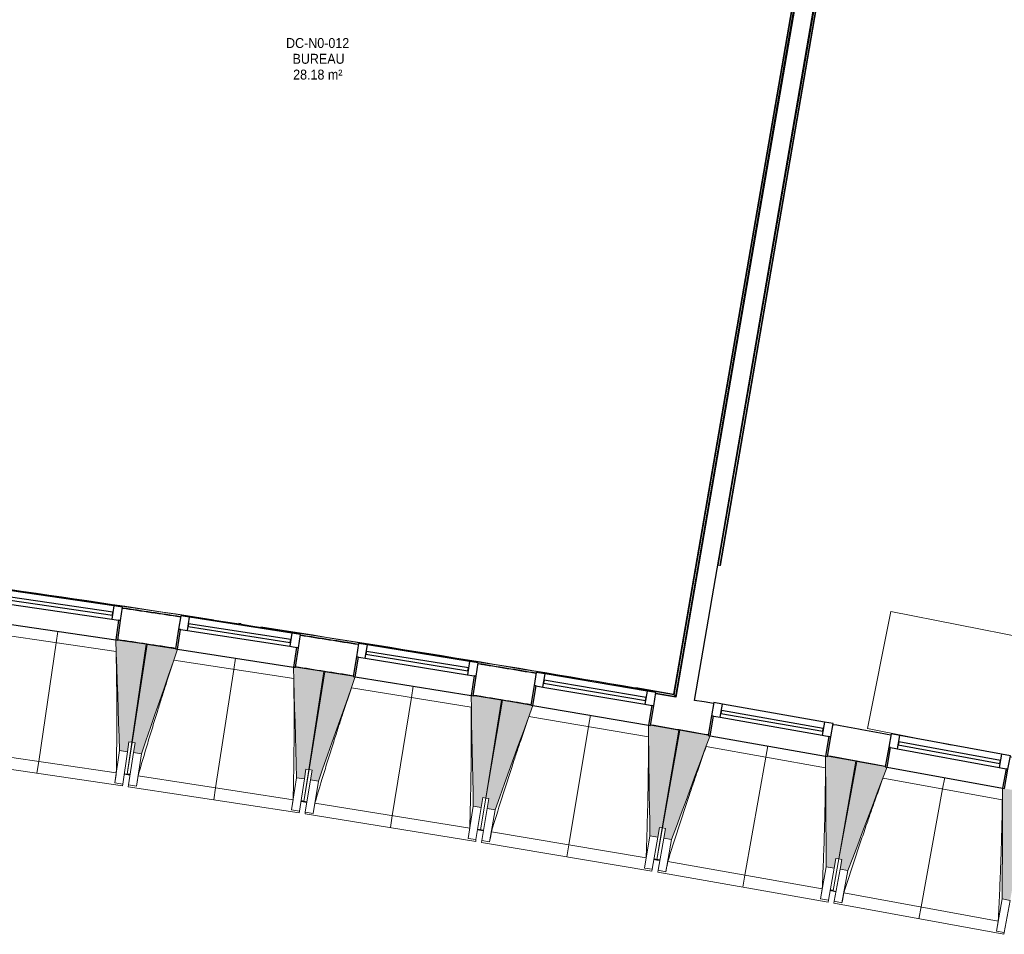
# Model space of a CAD drawing. Header units: millimetres. Extents: x -2845 to 74565, y -36590 to 13748.
# Tile 14 of 37: x 49809 to 54763, y -32059 to -27459. Entities that reach past the tile are written whole.
import ezdxf

# ---------------------------------------------------------------- set-up
doc = ezdxf.new("R2010")
doc.units = ezdxf.units.MM
for name, color, linetype, lineweight in [('A-FLOR', 7, 'Continuous', 25), ('A-FLOR-HRAL', 7, 'Continuous', 18), ('A-GENM', 7, 'Continuous', 18), ('A-GLAZ', 7, 'Continuous', 25), ('A-WALL', 7, 'Continuous', 25), ('ESPACE', 7, 'Continuous', 30), ('I-WALL', 7, 'Continuous', 25), ('Q-CASE', 7, 'Continuous', 18), ('S-BEAM', 7, 'Continuous', 18)]:
    doc.layers.add(name, color=color, linetype=linetype, lineweight=lineweight)
doc.styles.add('Arial_3', font='arial.ttf', dxfattribs={"width": 0.9, "height": 50})

# ---------------------------------------------------------------- blocks, each defined once
blk = doc.blocks.new('20_MUR PREFA_01 - MODULE_01 B-3165811-2021_015_1111_DCE_1_50_N0 FINI_CFO_CDC')
at = {"layer": 'A-GENM'}
for p, q in [((0, 722.1), (0, 661.4)), ((0, 661.4), (0, 58.5)), ((0, 0.7), (0, 58.5))]:
    blk.add_line(p, q, dxfattribs=at)
blk = doc.blocks.new('B02_DC_STR_rvt-1-2021_015_1111_DCE_1_50_N0 FINI_CFO_CDC')
at = {"layer": 'S-BEAM', "lineweight": 5, "true_color": 0x787878}
for points in [[(-2818.4, -31141), (-2811.1, -31091.6), (-2796.3, -31093.7), (-2723.9, -30600.2), (-2867.3, -30579.2), (-2867.4, -30579.9), (-2877.3, -30578.4), (-2857.9, -31135.2), (-2850.6, -31136.3)], [(-2748.3, -31151.6), (-2566.2, -30625.1), (-2576.1, -30623.6), (-2576.1, -30622.9), (-2719.2, -30600.8), (-2795.1, -31093.8), (-2780.3, -31096.1), (-2787.9, -31145.5), (-2751.8, -31151.1)], [(-1928, -31277.9), (-1920.4, -31228.5), (-1905.6, -31230.7), (-1829.7, -30737.7), (-1972.9, -30715.7), (-1973, -30716.4), (-1982.9, -30714.9), (-1967.5, -31271.8), (-1961.8, -31272.7)], [(-1858, -31288.9), (-1672.2, -30763.7), (-1682, -30762.1), (-1682, -30761.4), (-1825, -30738.4), (-1904.4, -31230.8), (-1889.6, -31233.2), (-1897.5, -31282.6), (-1863, -31288.1)], [(-1038.6, -31421.1), (-1030.7, -31371.7), (-1015.9, -31374.1), (-936.4, -30881.7), (-1079.5, -30858.6), (-1079.6, -30859.3), (-1089.4, -30857.7), (-1078.1, -31414.7), (-1072.9, -31415.6)], [(-968.8, -31432.7), (-779.1, -30908.8), (-789, -30907.1), (-789, -30906.4), (-931.7, -30882.4), (-1014.7, -31374.2), (-999.9, -31376.7), (-1008.2, -31426), (-974.2, -31431.7)], [(-150.3, -31570.7), (-142, -31521.4), (-127.2, -31523.9), (-44.3, -31032), (-187.1, -31007.9), (-187.3, -31008.6), (-197.1, -31007), (-189.8, -31564.1), (-159.3, -31569.2)], [(-80.5, -31582.8), (112.9, -31060.3), (103, -31058.6), (103, -31057.9), (-39.5, -31032.8), (-126, -31524), (-111.3, -31526.6), (-119.9, -31575.8), (-85.4, -31581.9)], [(736.9, -31726.7), (745.6, -31677.4), (760.3, -31680), (846.8, -31188.8), (704.1, -31163.7), (704, -31164.4), (694.2, -31162.6), (697.5, -31719.8), (704.7, -31721)], [(806.6, -31739.3), (1003.7, -31218.2), (993.9, -31216.4), (993.9, -31215.7), (851.5, -31189.6), (761.5, -31680.2), (776.3, -31682.9), (767.2, -31732), (803.5, -31738.7)], [(1623, -31889), (1632, -31839.9), (1646.7, -31842.6), (1736.8, -31352), (1594.2, -31325.8), (1594.1, -31326.5), (1584.3, -31324.7), (1583.6, -31881.8), (1593.5, -31883.7)]]:
    blk.add_hatch(color=8, dxfattribs=at).paths.add_polyline_path(points)
at = {"layer": 'A-FLOR'}
for p, q in [((-2834.8, -31252.9), (-2805.1, -31257.4)), ((-2804.9, -31256.3), (-2819.7, -31254)), ((-1945.2, -31389.6), (-1915.6, -31394.3)), ((-1930.2, -31390.9), (-1945, -31388.7)), ((-1915.6, -31394.3), (-1930.4, -31392)), ((-1027, -31537.6), (-1056.6, -31532.8)), ((-1056.6, -31532.8), (-1027, -31537.6)), ((-139.6, -31687.3), (-169.1, -31682.2)), ((-169.1, -31682.2), (-139.6, -31687.3)), ((-139.4, -31686.2), (-154.1, -31683.6)), ((717.3, -31838.1), (746.8, -31843.4)), ((732.2, -31839.7), (717.5, -31837.1))]:
    blk.add_line(p, q, dxfattribs=at)
at = {"layer": 'S-BEAM'}
for p, q in [((-3461.2, -30492.8), (-2877.3, -30578.4)), ((-2875.6, -30637.1), (-3479.7, -30548.6)), ((-2723.9, -30600.2), (-2867.4, -30579.2)), ((-2796.3, -31093.7), (-2723.9, -30600.2)), ((-2719.2, -30600.8), (-2795.1, -31093.8)), ((-2576, -30622.9), (-2719.2, -30600.8)), ((-2566.2, -30625.1), (-1982.9, -30714.9)), ((-1981.6, -30773.5), (-2585, -30680.7)), ((-1829.7, -30737.7), (-1973, -30715.7)), ((-1905.6, -31230.7), (-1829.7, -30737.7)), ((-1825, -30738.4), (-1904.4, -31230.8)), ((-1681.9, -30761.5), (-1825, -30738.4)), ((-1672.1, -30763.7), (-1089.5, -30857.7)), ((-1088.7, -30916.4), (-1691.4, -30819.2)), ((-936.4, -30881.7), (-1079.6, -30858.6)), ((-1015.9, -31374.1), (-936.4, -30881.7)), ((-931.7, -30882.4), (-1014.7, -31374.2)), ((-788.8, -30906.5), (-931.7, -30882.4)), ((-779.1, -30908.8), (-197.1, -31007)), ((-196.7, -31065.6), (-798.7, -30964.1)), ((-44.3, -31032), (-187.2, -31007.9)), ((-127.2, -31523.9), (-44.3, -31032)), ((-39.5, -31032.8), (-126, -31524)), ((103.2, -31057.9), (-39.5, -31032.8)), ((112.9, -31060.3), (694.1, -31162.6)), ((-2796.3, -31093.7), (-2819.8, -31254.1)), ((-2819.7, -31254), (-2795.1, -31093.8)), ((-2818.4, -31141), (-2811.1, -31091.6)), ((-2811.1, -31091.6), (-2796.3, -31093.7)), ((-2795.1, -31093.8), (-2780.3, -31096.1)), ((-2780.3, -31096.1), (-2787.9, -31145.5)), ((-3655.7, -31132.1), (-2874.5, -31246.6)), ((-2857.9, -31135.2), (-2881.7, -31297.7)), ((-2857.9, -31135.2), (-2818.4, -31141)), ((-2818.4, -31141), (-2842.2, -31303.5)), ((-2812.8, -31307.8), (-2787.9, -31145.5)), ((-2787.9, -31145.5), (-2748.3, -31151.6)), ((-2773.3, -31313.9), (-2748.3, -31151.6)), ((694.1, -31221.3), (92.9, -31115.5)), ((846.8, -31188.8), (704, -31163.7)), ((-3704.3, -31186.3), (-2843.5, -31312.5)), ((760.3, -31680), (846.8, -31188.8)), ((851.5, -31189.6), (761.5, -31680.2)), ((994, -31215.7), (851.5, -31189.6)), ((-2834.9, -31254), (-2820.1, -31256.2)), ((-2820.1, -31256.1), (-2819.9, -31255.2)), ((-2819.9, -31255.2), (-2820.1, -31256.2)), ((-2820.1, -31256.1), (-2805.2, -31258.4)), ((-2765.2, -31263), (-1984.9, -31383.1)), ((-1905.6, -31230.7), (-1930.2, -31390.9)), ((-1930.2, -31390.8), (-1904.4, -31230.8)), ((-1928, -31277.9), (-1920.4, -31228.5)), ((-1920.4, -31228.5), (-1905.6, -31230.7)), ((-1904.4, -31230.8), (-1889.6, -31233.2)), ((-1889.6, -31233.2), (-1897.5, -31282.6)), ((1003.8, -31218.2), (1584.3, -31324.7)), ((-2881.7, -31297.7), (-2881.7, -31297.5)), ((-2842.2, -31303.5), (-2881.7, -31297.7)), ((-2842.2, -31303.5), (-2843.5, -31312.5)), ((-2814.2, -31316.8), (-2812.8, -31307.8)), ((-2773.3, -31313.9), (-2812.8, -31307.8)), ((-1967.5, -31271.8), (-1992.5, -31434.1)), ((-1967.5, -31271.8), (-1928, -31277.9)), ((-1928, -31277.9), (-1953, -31440.2)), ((-1923.7, -31444.7), (-1897.5, -31282.6)), ((-1897.5, -31282.6), (-1858, -31288.9)), ((-1884.2, -31451), (-1858, -31288.9)), ((1583.8, -31383.4), (983.4, -31273.2)), ((-2814.2, -31316.8), (-1954.3, -31449.1)), ((-2773.2, -31313.7), (-2773.3, -31313.9)), ((-1945.4, -31390.7), (-1930.5, -31393)), ((-1930.4, -31392), (-1930.5, -31393)), ((-1930.5, -31392.9), (-1915.7, -31395.3)), ((-1875.7, -31400.2), (-1096.3, -31525.9)), ((-1015.9, -31374.1), (-1041.7, -31534.2)), ((-1041.6, -31534.1), (-1014.7, -31374.2)), ((-1038.6, -31421.1), (-1030.7, -31371.7)), ((-1030.7, -31371.7), (-1015.9, -31374.1)), ((-1014.7, -31374.2), (-999.9, -31376.7)), ((-999.9, -31376.7), (-1008.2, -31426)), ((-1992.5, -31434.1), (-1992.5, -31433.8)), ((-1953, -31440.2), (-1992.5, -31434.1)), ((-1953, -31440.2), (-1954.3, -31449.1)), ((-1925.1, -31453.6), (-1923.7, -31444.7)), ((-1925.1, -31453.6), (-1066.2, -31592.1)), ((-1884.2, -31451), (-1923.7, -31444.7)), ((-1884.1, -31450.8), (-1884.2, -31451)), ((-1078.1, -31414.7), (-1104.3, -31576.8)), ((-1078.1, -31414.7), (-1038.6, -31421.1)), ((-1038.6, -31421.1), (-1064.8, -31583.2)), ((-1035.5, -31587.9), (-1008.2, -31426)), ((-1008.2, -31426), (-968.8, -31432.7)), ((-996.1, -31594.6), (-968.8, -31432.7)), ((-1056.8, -31533.8), (-1042, -31536.2)), ((-1041.9, -31535.6), (-1042, -31536.2)), ((-1042, -31536.1), (-1027.2, -31538.6)), ((-987.3, -31543.8), (-208.7, -31675.1)), ((-127.2, -31523.9), (-154.2, -31683.7)), ((-154.1, -31683.6), (-126, -31524)), ((-150.3, -31570.7), (-142, -31521.4)), ((-142, -31521.4), (-127.2, -31523.9)), ((-126, -31524), (-111.3, -31526.6)), ((-111.3, -31526.6), (-119.9, -31575.8)), ((-1104.3, -31576.8), (-1104.3, -31576.6)), ((-1064.8, -31583.2), (-1104.3, -31576.8)), ((-1064.8, -31583.2), (-1066.2, -31592.1)), ((-1037, -31596.9), (-1035.5, -31587.9)), ((-1037, -31596.9), (-179.1, -31741.5)), ((-996.1, -31594.6), (-1035.5, -31587.9)), ((-996, -31594.3), (-996.1, -31594.6)), ((-189.8, -31564.1), (-217.1, -31726)), ((-189.8, -31564.1), (-150.3, -31570.7)), ((-150.3, -31570.7), (-177.6, -31732.6)), ((-148.4, -31737.6), (-119.9, -31575.8)), ((-119.9, -31575.8), (-80.5, -31582.8)), ((-109, -31744.5), (-80.5, -31582.8)), ((-169.3, -31683.3), (-154.5, -31685.8)), ((-154.5, -31685.7), (-154.4, -31684.8)), ((-154.4, -31684.8), (-154.5, -31685.8)), ((-154.5, -31685.7), (-139.7, -31688.3)), ((-99.8, -31693.7), (677.7, -31830.6)), ((760.3, -31680), (732.2, -31839.7)), ((732.3, -31839.6), (761.5, -31680.2)), ((736.9, -31726.7), (745.6, -31677.4)), ((745.6, -31677.4), (760.3, -31680)), ((761.5, -31680.2), (776.3, -31682.9)), ((776.3, -31682.9), (767.2, -31732)), ((-217.1, -31726), (-217.1, -31725.7)), ((-177.6, -31732.6), (-217.1, -31726)), ((-177.6, -31732.6), (-179.1, -31741.5)), ((-150, -31746.5), (-148.4, -31737.6)), ((-150, -31746.5), (706.8, -31897.3)), ((-109, -31744.5), (-148.4, -31737.6)), ((-108.9, -31744.2), (-109, -31744.5)), ((697.5, -31719.8), (669, -31881.5)), ((697.5, -31719.8), (736.9, -31726.7)), ((736.9, -31726.7), (708.4, -31888.4)), ((737.6, -31893.6), (767.2, -31732)), ((767.2, -31732), (806.6, -31739.3)), ((777, -31900.8), (806.6, -31739.3)), ((717.1, -31839.2), (731.9, -31841.8)), ((732, -31840.8), (731.9, -31841.8)), ((731.9, -31841.7), (746.6, -31844.4)), ((786.5, -31850.1), (1563.1, -31992.6)), ((669, -31881.5), (669, -31881.2)), ((708.4, -31888.4), (669, -31881.5)), ((708.4, -31888.4), (706.8, -31897.3)), ((736, -31902.5), (737.6, -31893.6)), ((736, -31902.5), (1591.7, -32059.5)), ((777, -31900.8), (737.6, -31893.6)), ((777, -31900.5), (777, -31900.8)), ((1583.6, -31881.8), (1554, -32043.3)), ((1583.6, -31881.8), (1623, -31889)), ((1623, -31889), (1593.3, -32050.6)), ((1554, -32043.3), (1554, -32043.1)), ((1593.3, -32050.6), (1554, -32043.3)), ((1593.3, -32050.6), (1591.7, -32059.5))]:
    blk.add_line(p, q, dxfattribs=at)
at = {"layer": 'S-BEAM', "flags": 128}
for points in [[(-2877.3, -30577.7), (-2874.9, -30647.4), (-2872.5, -30717.1), (-2870, -30786.8), (-2867.6, -30856.5), (-2865.2, -30926.2), (-2862.8, -30995.9), (-2860.4, -31065.6), (-2857.9, -31135.2)], [(-2748.3, -31151.6), (-2725.5, -31085.7), (-2702.7, -31019.8), (-2680, -30953.9), (-2657.2, -30888), (-2634.4, -30822.1), (-2611.6, -30756.2), (-2588.8, -30690.3), (-2566, -30624.4)], [(-1982.9, -30714.2), (-1981, -30783.9), (-1979, -30853.6), (-1977.1, -30923.3), (-1975.2, -30993), (-1973.3, -31062.7), (-1971.4, -31132.4), (-1969.4, -31202.1), (-1967.5, -31271.8)], [(-1858, -31288.9), (-1834.8, -31223.2), (-1811.5, -31157.5), (-1788.3, -31091.7), (-1765, -31026), (-1741.7, -30960.3), (-1718.5, -30894.5), (-1695.2, -30828.8), (-1671.9, -30763.1)], [(-1089.5, -30857), (-1088, -30926.7), (-1086.6, -30996.4), (-1085.2, -31066.2), (-1083.8, -31135.9), (-1082.4, -31205.6), (-1081, -31275.3), (-1079.5, -31345), (-1078.1, -31414.7)], [(-968.8, -31432.7), (-945, -31367.1), (-921.3, -31301.5), (-897.6, -31236), (-873.8, -31170.4), (-850.1, -31104.8), (-826.4, -31039.3), (-802.6, -30973.7), (-778.9, -30908.1)], [(-197.1, -31006.3), (-196.2, -31076), (-195.3, -31145.7), (-194.3, -31215.4), (-193.4, -31285.2), (-192.5, -31354.9), (-191.6, -31424.6), (-190.7, -31494.3), (-189.8, -31564.1)], [(-80.5, -31582.8), (-56.3, -31517.4), (-32.1, -31452), (-7.9, -31386.6), (16.3, -31321.2), (40.5, -31255.8), (64.7, -31190.4), (88.9, -31125), (113.1, -31059.6)], [(694.2, -31161.9), (694.6, -31231.7), (695, -31301.4), (695.4, -31371.1), (695.8, -31440.8), (696.2, -31510.6), (696.7, -31580.3), (697.1, -31650), (697.5, -31719.8)], [(-2881.7, -31297.5), (-2880.3, -31287.3), (-2878.8, -31277.1), (-2877.4, -31267), (-2876, -31256.8), (-2874.5, -31246.6)], [(-2765.2, -31263), (-2766.8, -31273.1), (-2768.4, -31283.2), (-2770, -31293.4), (-2771.6, -31303.5), (-2773.2, -31313.7)], [(806.6, -31739.3), (831.3, -31674), (855.9, -31608.8), (880.6, -31543.6), (905.3, -31478.4), (930, -31413.2), (954.6, -31348), (979.3, -31282.7), (1004, -31217.5)], [(1584.3, -31324), (1584.2, -31393.7), (1584.1, -31463.5), (1584, -31533.2), (1584, -31602.9), (1583.9, -31672.6), (1583.8, -31742.4), (1583.7, -31812.1), (1583.6, -31881.8)], [(-1992.5, -31433.8), (-1991, -31423.7), (-1989.5, -31413.5), (-1987.9, -31403.4), (-1986.4, -31393.2), (-1984.9, -31383.1)], [(-1875.7, -31400.2), (-1877.4, -31410.3), (-1879.1, -31420.4), (-1880.8, -31430.5), (-1882.4, -31440.7), (-1884.1, -31450.8)], [(-1104.3, -31576.6), (-1102.7, -31566.4), (-1101.1, -31556.3), (-1099.5, -31546.2), (-1097.9, -31536), (-1096.3, -31525.9)], [(-987.3, -31543.8), (-989, -31553.9), (-990.8, -31564), (-992.5, -31574.1), (-994.2, -31584.2), (-996, -31594.3)], [(-217.1, -31725.7), (-215.4, -31715.6), (-213.7, -31705.5), (-212.1, -31695.3), (-210.4, -31685.2), (-208.7, -31675.1)], [(-99.8, -31693.7), (-101.7, -31703.8), (-103.5, -31713.9), (-105.3, -31724), (-107.1, -31734.1), (-108.9, -31744.2)], [(669, -31881.2), (670.8, -31871.1), (672.5, -31861), (674.3, -31850.9), (676, -31840.8), (677.7, -31830.6)], [(786.5, -31850.1), (784.6, -31860.2), (782.7, -31870.3), (780.8, -31880.3), (778.9, -31890.4), (777, -31900.5)], [(1554, -32043.1), (1555.8, -32033), (1557.6, -32022.9), (1559.4, -32012.8), (1561.2, -32002.7), (1563.1, -31992.6)]]:
    blk.add_lwpolyline(points, dxfattribs=at)
at = {"layer": 'S-BEAM'}
for points, knots in [([(-2874.5, -31246.6), (-2873.7, -31200.7), (-2872.8, -31131.8), (-2872.2, -31039.9), (-2872, -30965.1), (-2872.2, -30884.6), (-2872.9, -30798.4), (-2874, -30715.8), (-2875.2, -30662), (-2875.7, -30637.1)], [0, 0, 0, 0, 0.2222222, 0.3333333, 0.4444444, 0.5833333, 0.7222222, 0.8611111, 0.9816328, 0.9816328, 0.9816328, 0.9816328]), ([(-2584.9, -30680.7), (-2598.3, -30720.7), (-2618.6, -30782.8), (-2645.5, -30866.9), (-2667.9, -30938.2), (-2691.7, -31015.1), (-2725, -31125.1), (-2749.3, -31207.8), (-2765.2, -31263)], [0.0183454, 0.0183454, 0.0183454, 0.0183454, 0.2222222, 0.3333333, 0.4444444, 0.5833333, 0.7222222, 1, 1, 1, 1]), ([(-1984.9, -31383.1), (-1983.8, -31337.1), (-1982.4, -31268.2), (-1981.1, -31176.3), (-1980.3, -31101.6), (-1979.9, -31021.1), (-1980, -30934.8), (-1980.6, -30852.2), (-1981.3, -30798.5), (-1981.8, -30773.5)], [0, 0, 0, 0, 0.2222222, 0.3333333, 0.4444444, 0.5833333, 0.7222222, 0.8611111, 0.9816328, 0.9816328, 0.9816328, 0.9816328]), ([(-1691.2, -30819.2), (-1704.9, -30859.2), (-1725.7, -30921), (-1753.2, -31005), (-1776.1, -31076.1), (-1800.4, -31152.8), (-1834.5, -31262.6), (-1859.4, -31345.1), (-1875.7, -31400.2)], [0.0183454, 0.0183454, 0.0183454, 0.0183454, 0.2222222, 0.3333333, 0.4444444, 0.5833333, 0.7222222, 1, 1, 1, 1]), ([(-1096.3, -31525.9), (-1094.9, -31479.9), (-1093, -31411), (-1091, -31319.2), (-1089.7, -31244.4), (-1088.7, -31163.9), (-1088.2, -31077.7), (-1088.2, -30995.1), (-1088.5, -30941.3), (-1088.8, -30916.4)], [0, 0, 0, 0, 0.2222222, 0.3333333, 0.4444444, 0.5833333, 0.7222222, 0.8611111, 0.9816328, 0.9816328, 0.9816328, 0.9816328]), ([(-798.6, -30964.1), (-812.5, -31004), (-833.8, -31065.7), (-861.9, -31149.5), (-885.3, -31220.4), (-910.1, -31297), (-945, -31406.5), (-970.5, -31488.8), (-987.3, -31543.8)], [0.0183454, 0.0183454, 0.0183454, 0.0183454, 0.2222222, 0.3333333, 0.4444444, 0.5833333, 0.7222222, 1, 1, 1, 1]), ([(-208.7, -31675.1), (-207, -31629.1), (-204.6, -31560.3), (-202, -31468.4), (-200.1, -31393.7), (-198.6, -31313.2), (-197.4, -31226.9), (-196.8, -31144.4), (-196.8, -31090.6), (-196.8, -31065.6)], [0, 0, 0, 0, 0.2222222, 0.3333333, 0.4444444, 0.5833333, 0.7222222, 0.8611111, 0.9816328, 0.9816328, 0.9816328, 0.9816328]), ([(93, -31115.5), (78.8, -31155.2), (57.1, -31216.8), (28.4, -31300.3), (4.4, -31371.1), (-20.9, -31447.5), (-56.6, -31556.8), (-82.7, -31638.9), (-99.8, -31693.7)], [0.0183454, 0.0183454, 0.0183454, 0.0183454, 0.2222222, 0.3333333, 0.4444444, 0.5833333, 0.7222222, 1, 1, 1, 1]), ([(677.7, -31830.6), (679.8, -31784.7), (682.7, -31715.9), (686, -31624), (688.3, -31549.3), (690.5, -31468.8), (692.3, -31382.6), (693.4, -31300), (693.9, -31246.3), (694, -31221.3)], [0, 0, 0, 0, 0.2222222, 0.3333333, 0.4444444, 0.5833333, 0.7222222, 0.8611111, 0.9816328, 0.9816328, 0.9816328, 0.9816328]), ([(983.5, -31273.2), (969, -31312.9), (946.9, -31374.3), (917.5, -31457.6), (893.1, -31528.2), (867.1, -31604.4), (830.7, -31713.5), (804, -31795.4), (786.5, -31850.1)], [0.0183454, 0.0183454, 0.0183454, 0.0183454, 0.2222222, 0.3333333, 0.4444444, 0.5833333, 0.7222222, 1, 1, 1, 1]), ([(1563.1, -31992.6), (1565.5, -31946.7), (1568.9, -31877.8), (1572.8, -31786), (1575.7, -31711.3), (1578.4, -31630.9), (1580.8, -31544.6), (1582.6, -31462.1), (1583.4, -31408.3), (1583.7, -31383.3)], [0, 0, 0, 0, 0.2222222, 0.3333333, 0.4444444, 0.5833333, 0.7222222, 0.8611111, 0.9816328, 0.9816328, 0.9816328, 0.9816328])]:
    blk.add_open_spline(points, degree=3, knots=knots, dxfattribs=at)
at = {"layer": 'S-BEAM', "color": 5, "lineweight": 25, "true_color": 0x0000ff}
for p, rotation in [((-3169.2, -30535), 171.6612207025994), ((-2274.4, -30669.3), 171.2495861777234), ((-1380.7, -30810), 170.8379516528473), ((-488, -30957.2), 170.4263171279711), ((403.6, -31110.8), 170.0146826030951), ((1294.1, -31270.8), 169.603048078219)]:
    blk.add_blockref('20_MUR PREFA_01 - MODULE_01 B-3165811-2021_015_1111_DCE_1_50_N0 FINI_CFO_CDC', p, dxfattribs=dict(at, rotation=rotation))
blk = doc.blocks.new('XXX_VIDE FENETRE - 590-389517-2021_015_1111_DCE_1_50_N0 FINI_CFO_CDC')
at = {"layer": 'A-GLAZ'}
for p, q in [((-305.1, 0), (-305.1, -100)), ((-295.1, 0), (-305.1, 0)), ((295.1, 0), (-295.1, 0)), ((-295.1, -100), (-295.1, 0)), ((305.1, 0), (295.1, 0)), ((295.1, 0), (295.1, -100)), ((305.1, -100), (305.1, 0)), ((-305.1, -100), (-295.1, -100)), ((-260.1, -100), (-305.1, -100)), ((-305.1, -100), (-305.1, -167.5)), ((-260.1, -167.5), (-260.1, -100)), ((260.1, -100), (-260.1, -100)), ((260.1, -100), (260.1, -167.5)), ((305.1, -100), (260.1, -100)), ((295.1, -100), (305.1, -100)), ((305.1, -167.5), (305.1, -100)), ((-305.1, -167.5), (-260.1, -167.5)), ((-260.1, -167.5), (260.1, -167.5)), ((260.1, -167.5), (305.1, -167.5))]:
    blk.add_line(p, q, dxfattribs=at)
at = {"layer": 'A-GLAZ', "color": 173, "true_color": 0x5c63b1}
for p, q in [((260.1, -120), (-260.1, -120)), ((-260.1, -120), (-260.1, -135)), ((-260.1, -135), (260.1, -135)), ((260.1, -135), (260.1, -120))]:
    blk.add_line(p, q, dxfattribs=at)
blk = doc.blocks.new('Garde-corps - Garde-corps-509925-2021_015_1111_DCE_1_50_N0 FINI_CFO_CDC')
at = {"layer": 'A-FLOR-HRAL'}
for p, q in [((801, -25794.3), (-70.1, -30850.8)), ((802.7, -25794.5), (-68.8, -30852.7)), ((804.4, -25794.8), (-67.3, -30854.7)), ((811.4, -25796), (-61.5, -30862.9)), ((-2245.5, -30496.6), (-2258, -30494.7)), ((-1030.9, -30703.2), (-1053.8, -30699.5)), ((-800.1, -30738.5), (-840, -30732.3)), ((-70.1, -30850.8), (-345.8, -30808.3)), ((-70.1, -30850.8), (-259.8, -30818.3)), ((-61.5, -30862.9), (-160.1, -30847.7)), ((-61.5, -30862.9), (-159.8, -30846))]:
    blk.add_line(p, q, dxfattribs=at)
at = {"layer": 'A-FLOR-HRAL', "flags": 128}
blk.add_lwpolyline([(-67.3, -30854.7), (-64.4, -30858.8), (-61.5, -30862.9)], dxfattribs=at)
at = {"layer": 'A-FLOR-HRAL'}
for radius, start, end in [(125935, 80.251097, 82.25963), (125936.7, 81.319476, 82.258838), (125927.8, 81.395259, 81.529818), (125936.7, 80.251889, 81.210417), (125927.8, 80.983066, 81.117624), (125927.8, 80.570873, 80.705431)]:
    blk.add_arc((-21392, -154971), radius, start, end, dxfattribs=at)
for points, knots in [([(-70.1, -30850.8), (-70.1, -30850.8), (-70.1, -30850.8), (-70, -30850.9), (-69.9, -30851), (-69.8, -30851.1), (-69.7, -30851.3), (-69.6, -30851.5), (-69.4, -30851.7), (-69.3, -30851.9), (-69.1, -30852.2), (-68.9, -30852.4), (-68.8, -30852.6), (-68.8, -30852.7)], [0.075, 0.075, 0.075, 0.075, 0.15, 0.2125, 0.275, 0.35, 0.425, 0.5, 0.6, 0.7, 0.775, 0.85, 1, 1, 1, 1]), ([(-61.5, -30862.9), (-61.5, -30862.9), (-61.5, -30862.9), (-61.5, -30863), (-61.4, -30863), (-61.4, -30863.1), (-61.3, -30863.2), (-61.3, -30863.3), (-61.2, -30863.4), (-61.1, -30863.5), (-61, -30863.6), (-60.9, -30863.7), (-60.9, -30863.8), (-60.8, -30864), (-60.7, -30864.1), (-60.6, -30864.3), (-60.4, -30864.4), (-60.3, -30864.6), (-60.2, -30864.8), (-59.9, -30865.1), (-59.5, -30865.7), (-59.2, -30866.1), (-59.1, -30866.4)], [0, 0, 0, 0, 0.071429, 0.107143, 0.142857, 0.178571, 0.214286, 0.25, 0.285714, 0.321429, 0.357143, 0.392857, 0.428571, 0.464286, 0.5, 0.535714, 0.571429, 0.607143, 0.642857, 0.714286, 0.857143, 1, 1, 1, 1])]:
    blk.add_open_spline(points, degree=3, knots=knots, dxfattribs=at)
blk = doc.blocks.new('Garde-corps - Garde-corps-513392-2021_015_1111_DCE_1_50_N0 FINI_CFO_CDC')
at = {"layer": 'A-FLOR-HRAL'}
for p, q in [((154.7, -30202.5), (886.9, -25952.8)), ((161.8, -30203.7), (893.9, -25954.2)), ((163.5, -30204), (895.6, -25954.5)), ((165.1, -30204.3), (897.2, -25954.8)), ((151.8, -30202), (154.7, -30202.5)), ((161.8, -30203.7), (154.7, -30202.5)), ((163.5, -30204), (161.8, -30203.7)), ((163.5, -30204), (165.1, -30204.3))]:
    blk.add_line(p, q, dxfattribs=at)
blk = doc.blocks.new('72_SOUS EVIER - Type A-516873-2021_015_1111_DCE_1_50_N0 FINI_CFO_CDC')
at = {"layer": 'Q-CASE', "color": 8, "true_color": 0x808080}
for p, q in [((475.8, 0), (612.7, 0)), ((914.6, 0), (1344.7, 0)), ((1344.7, 0), (1344.7, -600)), ((-1249.5, -600), (1344.7, -600))]:
    blk.add_line(p, q, dxfattribs=at)
blk = doc.blocks.new('B02_ARC_rvt-1-2021_015_1111_DCE_1_50_N0 FINI_CFO_CDC')
at = {"layer": 'A-FLOR'}
for p, q in [((-2723.8, -30599.4), (-2719.1, -30600.2)), ((-2585.9, -30620.2), (-2575.8, -30621.8)), ((-1829.6, -30737), (-1824.9, -30737.7)), ((-1079.3, -30857.4), (-1061.4, -30860.4)), ((-44.3, -31031.3), (-39.2, -31032.1)), ((-4.1, -31038.2), (103.4, -31056.8)), ((847, -31188.1), (851.6, -31188.9))]:
    blk.add_line(p, q, dxfattribs=at)
blk.add_arc((-21392, -154971), 125764.8, 80.57106, 80.695165, dxfattribs=at)
at = {"layer": 'A-WALL'}
for p, q in [((815.2, -25792), (-59.1, -30866.4)), ((34.5, -30882.5), (883.9, -25952.3))]:
    blk.add_line(p, q, dxfattribs=at)
at = {"layer": 'I-WALL', "flags": 128}
for points in [[(-59.1, -30866.4), (-109.7, -30857.7), (-160.3, -30849)], [(131.1, -30899.2), (82.8, -30890.8), (34.5, -30882.5)]]:
    blk.add_lwpolyline(points, dxfattribs=at)
at = {"layer": 'I-WALL'}
for radius, start, end in [(125924.8, 81.395263, 81.529815), (125924.8, 80.983069, 81.117621), (125764.8, 81.395448, 81.529648), (125764.8, 80.983254, 81.117453), (125924.8, 80.570876, 80.705428), (125764.8, 80.57106, 80.705259), (125764.8, 80.158866, 80.293065), (125924.8, 79.746489, 79.881041), (125764.8, 79.746672, 79.880871)]:
    blk.add_arc((-21392, -154971), radius, start, end, dxfattribs=at)
at = {"layer": 'A-FLOR-HRAL', "lineweight": 18}
for name in ['Garde-corps - Garde-corps-509925-2021_015_1111_DCE_1_50_N0 FINI_CFO_CDC', 'Garde-corps - Garde-corps-513392-2021_015_1111_DCE_1_50_N0 FINI_CFO_CDC']:
    blk.add_blockref(name, (0, 0), dxfattribs=at)
at = {"layer": 'A-GLAZ', "lineweight": 18}
for p, rotation in [((-3169.3, -30535.6), 171.6612207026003), ((-2274.5, -30670), 171.249586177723), ((-1380.8, -30810.7), 170.8379516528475), ((-488.1, -30957.9), 170.4263171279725), ((403.5, -31111.5), 170.0146826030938), ((1294, -31271.4), 169.6030480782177)]:
    blk.add_blockref('XXX_VIDE FENETRE - 590-389517-2021_015_1111_DCE_1_50_N0 FINI_CFO_CDC', p, dxfattribs=dict(at, rotation=rotation))
at = {"layer": 'Q-CASE', "lineweight": 18, "rotation": 168.8099662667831}
blk.add_blockref('72_SOUS EVIER - Type A-516873-2021_015_1111_DCE_1_50_N0 FINI_CFO_CDC', (2224.7, -31284.8), dxfattribs=at)

msp = doc.modelspace()

# ---------------------------------------------------------------- block references
at = {"lineweight": 5}
for name in ['B02_DC_STR_rvt-1-2021_015_1111_DCE_1_50_N0 FINI_CFO_CDC', 'B02_ARC_rvt-1-2021_015_1111_DCE_1_50_N0 FINI_CFO_CDC']:
    msp.add_blockref(name, (53169.3, 0), dxfattribs=at)

# ---------------------------------------------------------------- texts
at = {"layer": 'ESPACE', "color": 8, "true_color": 0x808080, "char_height": 50, "attachment_point": 1, "style": 'Arial_3'}
for s, insert, width in [('DC-N0-012', (51148.9, -27550.9), 382.405), ('BUREAU', (51181.6, -27630.3), 303.038), ('28.18 m²', (51184.6, -27709.7), 299.43)]:
    msp.add_mtext(s, dxfattribs=dict(at, insert=insert, width=width))

doc.saveas('drawing.dxf')
